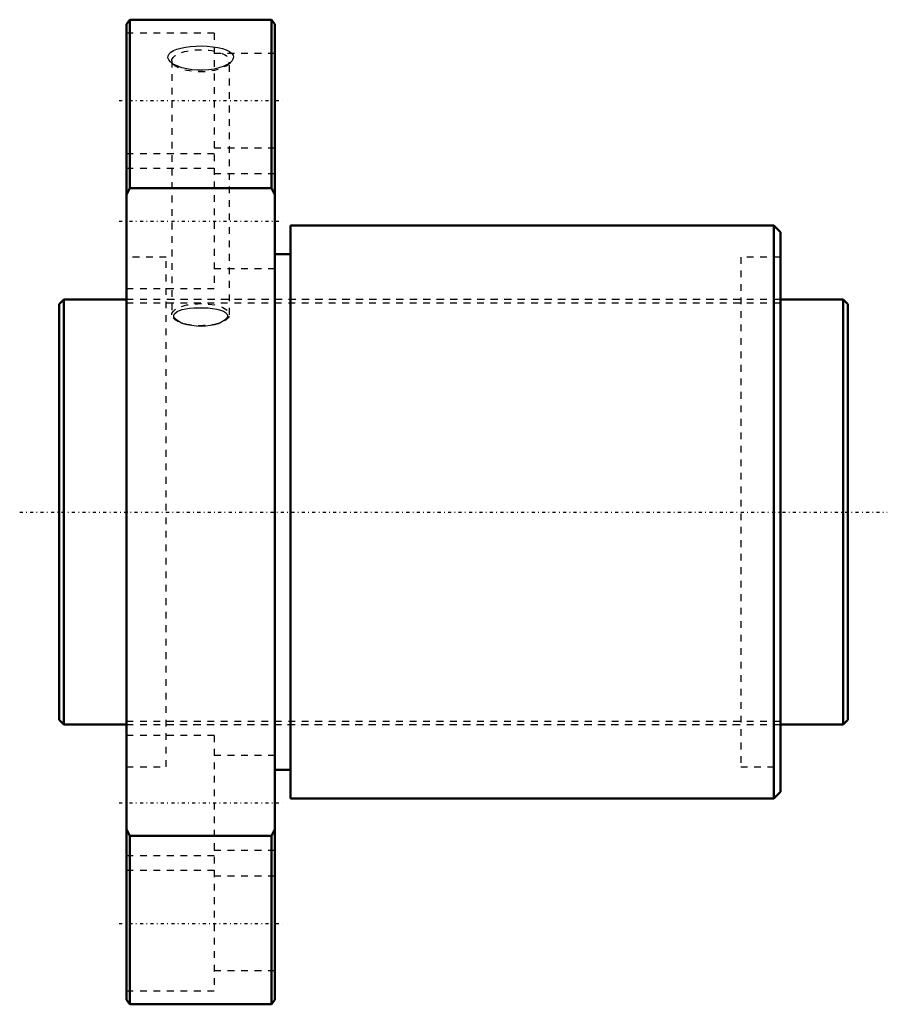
# Model space of a CAD drawing. Header units: millimetres. Extents: x -6 to 123, y -73 to 73.
import ezdxf

# ---------------------------------------------------------------- set-up
doc = ezdxf.new("R2010")
doc.units = ezdxf.units.MM
doc.linetypes.add('Center', pattern=[1.5, 0.45, -0.5, 0.05, -0.5])
doc.linetypes.add('Dashed', pattern=[2, 1, -1])
for name, color, linetype, lineweight in [('2d ConnectionPoints', 7, 'Continuous', 50), ('AM_0', 7, 'Continuous', 50), ('AM_5', 3, 'Continuous', 25), ('AM_7', 7, 'Center', 25), ('AM_9', 6, 'Dashed', 25)]:
    doc.layers.add(name, color=color, linetype=linetype, lineweight=lineweight)

# ---------------------------------------------------------------- blocks, each defined once
blk = doc.blocks.new('1_DK_6310_4RR0Nut_0_in_DK6310_4RRG1_117LC0_000_0')
at = {"layer": 'AM_0'}
for p, q in [((10.5, 73), (10, 72.35)), ((10.5, 73), (10.5, 48)), ((32, 72.35), (31.5, 73)), ((31.5, 48), (31.5, 73)), ((10, -72.35), (10, 72.35)), ((31.5, 73), (10.5, 73)), ((32, -72.35), (32, 72.35)), ((10.5, 48), (10, 47.01)), ((31.5, 48), (10.5, 48)), ((32, 47.01), (31.5, 48)), ((106, 42.5), (34.3, 42.5)), ((34.3, 42.5), (34.3, -42.5)), ((107, 41.5), (106, 42.5)), ((106, 42.5), (106, -42.5)), ((107, 41.5), (107, -41.5)), ((34.3, 38.25), (32, 38.25)), ((32, -38.25), (34.3, -38.25)), ((106, -42.5), (107, -41.5)), ((34.3, -42.5), (106, -42.5)), ((10, -47.01), (10.5, -48)), ((31.5, -48), (10.5, -48)), ((10.5, -48), (10.5, -73)), ((31.5, -48), (32, -47.01)), ((31.5, -73), (31.5, -48)), ((10, -72.35), (10.5, -73)), ((10.5, -73), (31.5, -73)), ((31.5, -73), (32, -72.35))]:
    blk.add_line(p, q, dxfattribs=at)
at = {"layer": 'AM_7'}
for p, q in [((8.9, 61), (33.1, 61)), ((8.9, 43.13), (33.1, 43.13)), ((8.9, -43.13), (33.1, -43.13)), ((8.9, -61), (33.1, -61))]:
    blk.add_line(p, q, dxfattribs=at)
at = {"layer": 'AM_9'}
for p, q in [((23, 71), (10, 71)), ((23, 71), (23, 33.13)), ((32, 68), (23, 68)), ((16.6, 66.65), (17.1, 66.23)), ((16.72, 66.91), (16.72, 29.26)), ((17.25, 66.24), (16.91, 66.43)), ((24.9, 66.23), (25.4, 66.65)), ((25.28, 29.26), (25.28, 66.91)), ((23, 53.13), (10, 53.13)), ((23, 54), (32, 54)), ((10, 51), (23, 51)), ((32, 50.13), (23, 50.13)), ((15.9, 37.8), (10, 37.8)), ((15.9, -37.8), (15.9, 37.8)), ((107, 37.8), (101.1, 37.8)), ((101.1, 37.8), (101.1, -37.8)), ((23, 36.13), (32, 36.13)), ((10, 33.13), (23, 33.13)), ((101.1, 31.5), (15.9, 31.5)), ((18.37, 27.96), (18, 28.11)), ((18.02, 28.09), (18.37, 27.95)), ((23.63, 27.95), (23.98, 28.09)), ((15.9, -31.5), (101.1, -31.5)), ((23, -33.13), (10, -33.13)), ((23, -33.13), (23, -71)), ((32, -36.13), (23, -36.13)), ((10, -37.8), (15.9, -37.8)), ((101.1, -37.8), (107, -37.8)), ((23, -51), (10, -51)), ((23, -50.13), (32, -50.13)), ((10, -53.13), (23, -53.13)), ((32, -54), (23, -54)), ((23, -68), (32, -68)), ((10, -71), (23, -71))]:
    blk.add_line(p, q, dxfattribs=at)
for points in [[(16.6, 66.65), (16.5, 66.74), (16.26, 67.04), (16.14, 67.34), (16.17, 67.64), (16.32, 67.92), (16.59, 68.18), (16.98, 68.41), (17.48, 68.62), (18.07, 68.79), (18.76, 68.93), (19.5, 69.03), (20.31, 69.09), (21.14, 69.11), (21.98, 69.07), (22.78, 69), (23.54, 68.88), (24.22, 68.71), (24.8, 68.51), (25.27, 68.27), (25.6, 68.01), (25.8, 67.73), (25.86, 67.44), (25.79, 67.13), (25.6, 66.84), (25.4, 66.65)], [(16.91, 66.43), (16.83, 66.48), (16.6, 66.65)], [(25.06, 66.41), (24.85, 66.29), (24.32, 66.05), (23.68, 65.84), (22.98, 65.68), (22.2, 65.56), (21.39, 65.51), (20.55, 65.51), (19.72, 65.57), (18.93, 65.7), (18.2, 65.88), (17.25, 66.24)], [(25.4, 66.65), (25.28, 66.56), (25.06, 66.41)], [(18, 28.11), (17.4, 28.48), (17.16, 28.72), (17.04, 28.96), (17.02, 29.18), (17.1, 29.38), (17.53, 29.73), (17.86, 29.88), (18.27, 30.01), (18.78, 30.12), (19.33, 30.2), (19.98, 30.26), (20.65, 30.29), (21.37, 30.29), (22.07, 30.26), (22.76, 30.19), (23.39, 30.09), (23.93, 29.95), (24.38, 29.78), (24.7, 29.59), (24.9, 29.38), (24.98, 29.16), (24.96, 28.94), (24.84, 28.72), (24.64, 28.51), (23.99, 28.11), (23.63, 27.96)], [(23.63, 27.96), (23.54, 27.92), (23.03, 27.77), (22.42, 27.64), (21.78, 27.56), (21.07, 27.52), (20.36, 27.55), (19.66, 27.63), (18.99, 27.76), (18.47, 27.92), (18.37, 27.96)]]:
    blk.add_lwpolyline(points, dxfattribs=at)
for centre in [(21, 66.91), (21, 29.26)]:
    blk.add_ellipse(centre, major_axis=(-4.28, 0), ratio=0.382683, dxfattribs=at)
blk = doc.blocks.new('2_DK_6310_4RR011700_Shaft_0_in_DK6310_4RRG1_117LC0_000_0')
at = {"layer": 'AM_0'}
for p, q in [((0.7, 31.5), (0, 30.8)), ((0, 30.8), (0, -30.8)), ((10, 31.5), (0.7, 31.5)), ((0.7, 31.5), (0.7, -31.5)), ((116.3, 31.5), (107, 31.5)), ((117, 30.8), (116.3, 31.5)), ((116.3, 31.5), (116.3, -31.5)), ((117, 30.8), (117, -30.8)), ((0, -30.8), (0.7, -31.5)), ((0.7, -31.5), (10, -31.5)), ((107, -31.5), (116.3, -31.5)), ((116.3, -31.5), (117, -30.8))]:
    blk.add_line(p, q, dxfattribs=at)
at = {"layer": 'AM_5', "linetype": 'Dashed'}
for p, q in [((10, 31.04), (107, 31.04)), ((10, -31.04), (107, -31.04))]:
    blk.add_line(p, q, dxfattribs=at)
at = {"layer": 'AM_7'}
blk.add_line((-5.85, 0), (122.85, 0), dxfattribs=at)
at = {"layer": 'AM_9'}
for p, q in [((107, 31.5), (10, 31.5)), ((10, -31.5), (107, -31.5))]:
    blk.add_line(p, q, dxfattribs=at)

msp = doc.modelspace()

# ---------------------------------------------------------------- linework, layer by layer
at = {"layer": '2d ConnectionPoints'}
for p in [(0, 0), (10, 0)]:
    msp.add_point(p, dxfattribs=at)

# ---------------------------------------------------------------- block references
for name in ['1_DK_6310_4RR0Nut_0_in_DK6310_4RRG1_117LC0_000_0', '2_DK_6310_4RR011700_Shaft_0_in_DK6310_4RRG1_117LC0_000_0']:
    msp.add_blockref(name, (0, 0))

doc.saveas('drawing.dxf')
